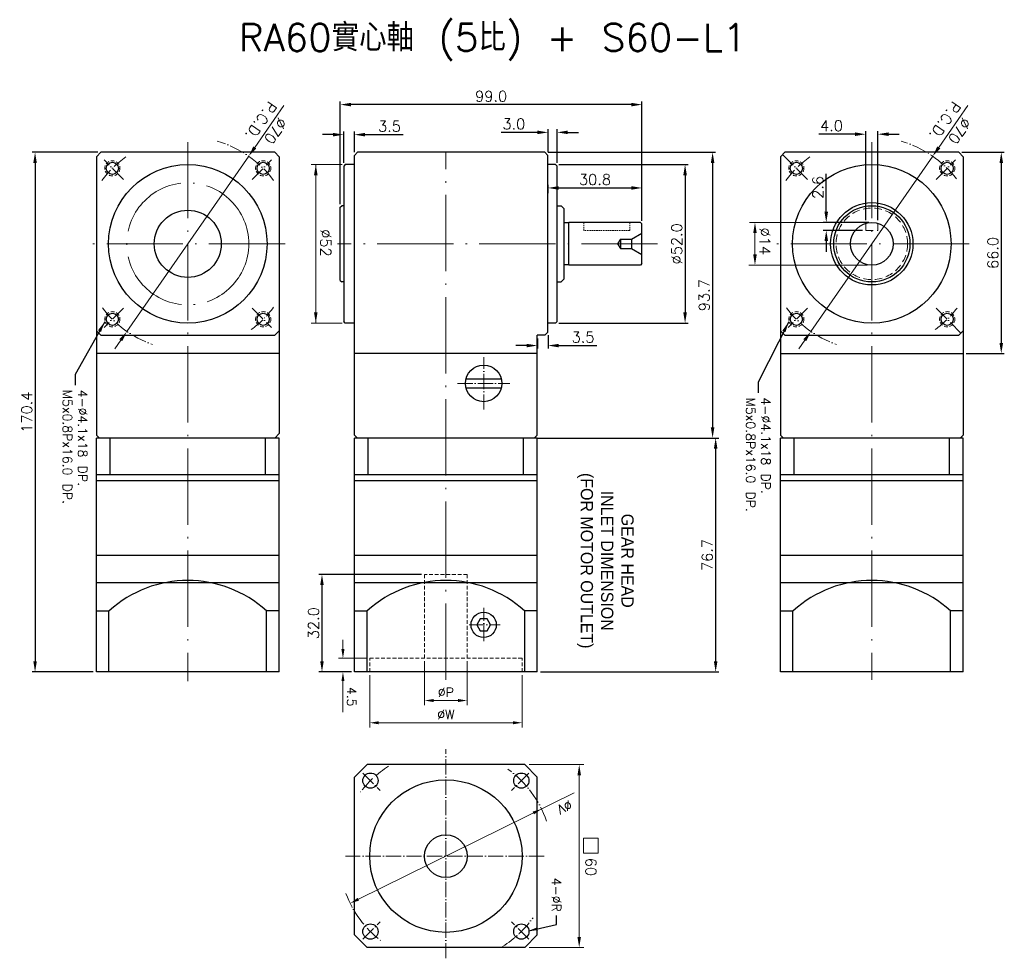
# Model space of a CAD drawing. Extents: x -144 to 2210, y -153 to 993.
# Tile 2 of 9: x 475 to 798, y 466 to 774. Entities that reach past the tile are written whole.
import ezdxf

# ---------------------------------------------------------------- set-up
doc = ezdxf.new("R2010")
doc.units = 0
doc.header["$LTSCALE"] = 10
doc.header["$MEASUREMENT"] = 0
doc.header["$PDMODE"] = 3
doc.header["$PDSIZE"] = 6
doc.linetypes.add('CEN', pattern=[0.67, 0.5, -0.08, 0.01, -0.08])
doc.linetypes.add('HIDDEN', pattern=[0.375, 0.25, -0.125])
doc.layers.get('0').update_dxf_attribs({"linetype": 'CONTINUOUS'})
doc.layers.get('DEFPOINTS').update_dxf_attribs({"linetype": 'CONTINUOUS'})
for name, color, linetype, lineweight in [('CEN', 6, 'CEN', 15), ('DASH', 2, 'HIDDEN', 15), ('DIM', 4, 'CONTINUOUS', 15)]:
    doc.layers.add(name, color=color, linetype=linetype, lineweight=lineweight)
doc.styles.get("Standard").update_dxf_attribs({"font": 'TXT.shx', "bigfont": 'chineset.shx'})
doc.dimstyles.get("Standard").update_dxf_attribs({"dimtxt": 3.5, "dimasz": 3.5, "dimexe": 1, "dimexo": 1, "dimgap": 1, "dimtad": 1, "dimdec": 1, "dimzin": 0, "dimdsep": 46, "dimtxsty": 'Standard', "dimcen": 0, "dimadec": 0, "dimazin": 0, "dimtfac": 1, "dimtdec": 1, "dimtofl": 0, "dimtmove": 0, "dimatfit": 3, "dimfxl": 0, "dimtolj": 1, "dimtzin": 0, "dimarcsym": 0})

# ---------------------------------------------------------------- blocks, each defined once
blk = doc.blocks.new('*D186')
at = {"layer": 'DEFPOINTS', "color": 0}
for p in [(650.8, 726.19), (650.8, 674.19), (693.27, 674.19)]:
    blk.add_point(p, dxfattribs=at)
at = {"layer": 'DIM', "color": 0, "lineweight": -2}
for p, q in [((651.8, 726.19), (694.27, 726.19)), ((693.27, 722.69), (693.27, 677.69)), ((651.8, 674.19), (694.27, 674.19))]:
    blk.add_line(p, q, dxfattribs=at)
at = {"layer": 'DIM', "color": 0}
for points in [[(692.68, 722.69), (693.85, 722.69), (693.27, 726.19)], [(692.68, 677.69), (693.85, 677.69), (693.27, 674.19)]]:
    blk.add_solid(points, dxfattribs=at)
at = {"layer": 'DIM', "color": 0, "insert": (690.52, 700.18), "char_height": 3.5, "attachment_point": 5, "rotation": 90}
blk.add_mtext('\\A1;%%c52.0', dxfattribs=at)
blk = doc.blocks.new('*D187')
at = {"layer": 'DEFPOINTS', "color": 0}
for p in [(756.52, 736.13), (752.52, 706.9), (756.52, 706.9)]:
    blk.add_point(p, dxfattribs=at)
at = {"layer": 'DIM', "color": 0, "lineweight": -2}
for p, q in [((752.52, 707.9), (752.52, 737.13)), ((756.52, 707.9), (756.52, 737.13)), ((749.02, 736.13), (737.1, 736.13)), ((760.02, 736.13), (763.52, 736.13))]:
    blk.add_line(p, q, dxfattribs=at)
at = {"layer": 'DIM', "color": 0}
for points in [[(749.02, 736.72), (749.02, 735.55), (752.52, 736.13)], [(760.02, 736.72), (760.02, 735.55), (756.52, 736.13)]]:
    blk.add_solid(points, dxfattribs=at)
at = {"layer": 'DIM', "color": 0, "insert": (741.31, 738.88), "char_height": 3.5, "attachment_point": 5}
blk.add_mtext('\\A1;4.0', dxfattribs=at)
blk = doc.blocks.new('*D177')
at = {"layer": 'DEFPOINTS', "color": 0}
for p in [(580.16, 745.83), (580.16, 712.19), (679.12, 706.69)]:
    blk.add_point(p, dxfattribs=at)
at = {"layer": 'DIM', "color": 0, "lineweight": -2}
for p, q in [((580.16, 713.19), (580.16, 746.83)), ((679.12, 707.69), (679.12, 746.83)), ((675.62, 745.83), (583.66, 745.83))]:
    blk.add_line(p, q, dxfattribs=at)
at = {"layer": 'DIM', "color": 0}
for points in [[(583.66, 746.42), (583.66, 745.25), (580.16, 745.83)], [(675.62, 746.42), (675.62, 745.25), (679.12, 745.83)]]:
    blk.add_solid(points, dxfattribs=at)
at = {"layer": 'DIM', "color": 0, "insert": (629.64, 748.58), "char_height": 3.5, "attachment_point": 5}
blk.add_mtext('\\A1;99.0', dxfattribs=at)
blk = doc.blocks.new('*D178')
at = {"layer": 'DEFPOINTS', "color": 0}
for p in [(584.8, 735.98), (584.8, 729.19), (581.3, 725.69)]:
    blk.add_point(p, dxfattribs=at)
at = {"layer": 'DIM', "color": 0, "lineweight": -2}
for p, q in [((581.3, 726.69), (581.3, 736.98)), ((584.8, 730.19), (584.8, 736.98)), ((577.8, 735.98), (574.3, 735.98)), ((588.3, 735.98), (600.8, 735.98))]:
    blk.add_line(p, q, dxfattribs=at)
at = {"layer": 'DIM', "color": 0}
for points in [[(577.8, 736.56), (577.8, 735.4), (581.3, 735.98)], [(588.3, 736.56), (588.3, 735.4), (584.8, 735.98)]]:
    blk.add_solid(points, dxfattribs=at)
at = {"layer": 'DIM', "color": 0, "insert": (596.3, 738.73), "char_height": 3.5, "attachment_point": 5}
blk.add_mtext('\\A1;3.5', dxfattribs=at)
blk = doc.blocks.new('*D179')
at = {"layer": 'DEFPOINTS', "color": 0}
for p in [(648.3, 736.73), (648.3, 729.19), (651.3, 725.69)]:
    blk.add_point(p, dxfattribs=at)
at = {"layer": 'DIM', "color": 0, "lineweight": -2}
for p, q in [((644.8, 736.73), (632.88, 736.73)), ((648.3, 730.19), (648.3, 737.73)), ((651.3, 726.69), (651.3, 737.73)), ((654.8, 736.73), (658.3, 736.73))]:
    blk.add_line(p, q, dxfattribs=at)
at = {"layer": 'DIM', "color": 0}
for points in [[(644.8, 737.32), (644.8, 736.15), (648.3, 736.73)], [(654.8, 737.32), (654.8, 736.15), (651.3, 736.73)]]:
    blk.add_solid(points, dxfattribs=at)
at = {"layer": 'DIM', "color": 0, "insert": (637.09, 739.48), "char_height": 3.5, "attachment_point": 5}
blk.add_mtext('\\A1;3.0', dxfattribs=at)
blk = doc.blocks.new('*D180')
at = {"layer": 'DEFPOINTS', "color": 0}
for p in [(739.58, 707.19), (752.52, 704.59), (754.52, 707.19)]:
    blk.add_point(p, dxfattribs=at)
at = {"layer": 'DIM', "color": 0, "lineweight": -2}
for p, q in [((739.58, 710.69), (739.58, 723.19)), ((753.52, 707.19), (738.58, 707.19)), ((751.52, 704.59), (738.58, 704.59)), ((739.58, 701.09), (739.58, 697.59))]:
    blk.add_line(p, q, dxfattribs=at)
at = {"layer": 'DIM', "color": 0}
for points in [[(739, 710.69), (740.17, 710.69), (739.58, 707.19)], [(739, 701.09), (740.17, 701.09), (739.58, 704.59)]]:
    blk.add_solid(points, dxfattribs=at)
at = {"layer": 'DIM', "color": 0, "insert": (736.83, 718.69), "char_height": 3.5, "attachment_point": 5, "rotation": 90}
blk.add_mtext('\\A1;2.6', dxfattribs=at)
blk = doc.blocks.new('*D181')
at = {"layer": 'DEFPOINTS', "color": 0}
for p in [(644.8, 670.19), (648.3, 671.19), (648.3, 666.82)]:
    blk.add_point(p, dxfattribs=at)
at = {"layer": 'DIM', "color": 0, "lineweight": -2}
for p, q in [((644.8, 669.19), (644.8, 665.82)), ((648.3, 670.19), (648.3, 665.82)), ((641.3, 666.82), (637.8, 666.82)), ((651.8, 666.82), (664.3, 666.82))]:
    blk.add_line(p, q, dxfattribs=at)
at = {"layer": 'DIM', "color": 0}
for points in [[(641.3, 667.4), (641.3, 666.24), (644.8, 666.82)], [(651.8, 667.4), (651.8, 666.24), (648.3, 666.82)]]:
    blk.add_solid(points, dxfattribs=at)
at = {"layer": 'DIM', "color": 0, "insert": (659.8, 669.57), "char_height": 3.5, "attachment_point": 5}
blk.add_mtext('\\A1;3.5', dxfattribs=at)
blk = doc.blocks.new('*D182')
at = {"layer": 'DEFPOINTS', "color": 0}
for p in [(783.02, 730.19), (784.52, 664.19), (796.99, 664.19)]:
    blk.add_point(p, dxfattribs=at)
at = {"layer": 'DIM', "color": 0, "lineweight": -2}
for p, q in [((784.02, 730.19), (797.99, 730.19)), ((796.99, 726.69), (796.99, 667.69)), ((785.52, 664.19), (797.99, 664.19))]:
    blk.add_line(p, q, dxfattribs=at)
at = {"layer": 'DIM', "color": 0}
for points in [[(796.41, 726.69), (797.58, 726.69), (796.99, 730.19)], [(796.41, 667.69), (797.58, 667.69), (796.99, 664.19)]]:
    blk.add_solid(points, dxfattribs=at)
at = {"layer": 'DIM', "color": 0, "insert": (794.24, 697.19), "char_height": 3.5, "attachment_point": 5, "rotation": 90}
blk.add_mtext('\\A1;66.0', dxfattribs=at)
blk = doc.blocks.new('*D183')
at = {"layer": 'DEFPOINTS', "color": 0}
for p in [(679.12, 718.51), (648.3, 715.84), (679.12, 706.69)]:
    blk.add_point(p, dxfattribs=at)
at = {"layer": 'DIM', "color": 0, "lineweight": -2}
for p, q in [((648.3, 716.84), (648.3, 719.51)), ((651.8, 718.51), (675.62, 718.51)), ((679.12, 707.69), (679.12, 719.51))]:
    blk.add_line(p, q, dxfattribs=at)
at = {"layer": 'DIM', "color": 0}
for points in [[(651.8, 719.09), (651.8, 717.92), (648.3, 718.51)], [(675.62, 719.09), (675.62, 717.92), (679.12, 718.51)]]:
    blk.add_solid(points, dxfattribs=at)
at = {"layer": 'DIM', "color": 0, "insert": (663.71, 721.26), "char_height": 3.5, "attachment_point": 5}
blk.add_mtext('\\A1;30.8', dxfattribs=at)
blk = doc.blocks.new('*D184')
at = {"layer": 'DEFPOINTS', "color": 0}
for p in [(607.8, 591.79), (574.15, 559.79), (584.8, 559.79)]:
    blk.add_point(p, dxfattribs=at)
at = {"layer": 'DIM', "color": 0, "lineweight": -2}
for p, q in [((606.8, 591.79), (573.15, 591.79)), ((574.15, 588.29), (574.15, 563.29)), ((583.8, 559.79), (573.15, 559.79))]:
    blk.add_line(p, q, dxfattribs=at)
at = {"layer": 'DIM', "color": 0}
for points in [[(573.57, 588.29), (574.73, 588.29), (574.15, 591.79)], [(573.57, 563.29), (574.73, 563.29), (574.15, 559.79)]]:
    blk.add_solid(points, dxfattribs=at)
at = {"layer": 'DIM', "color": 0, "insert": (571.4, 575.79), "char_height": 3.5, "attachment_point": 5, "rotation": 90}
blk.add_mtext('\\A1;32.0', dxfattribs=at)
blk = doc.blocks.new('*D185')
at = {"layer": 'DEFPOINTS', "color": 0}
for p in [(644.8, 636.49), (644.8, 559.79), (703.3, 559.79)]:
    blk.add_point(p, dxfattribs=at)
at = {"layer": 'DIM', "color": 0, "lineweight": -2}
for p, q in [((645.8, 636.49), (704.3, 636.49)), ((703.3, 632.99), (703.3, 563.29)), ((645.8, 559.79), (704.3, 559.79))]:
    blk.add_line(p, q, dxfattribs=at)
at = {"layer": 'DIM', "color": 0}
for points in [[(702.71, 632.99), (703.88, 632.99), (703.3, 636.49)], [(702.71, 563.29), (703.88, 563.29), (703.3, 559.79)]]:
    blk.add_solid(points, dxfattribs=at)
at = {"layer": 'DIM', "color": 0, "insert": (700.55, 598.14), "char_height": 3.5, "attachment_point": 5, "rotation": 90}
blk.add_mtext('\\A1;76.7', dxfattribs=at)
blk = doc.blocks.new('*D209')
at = {"layer": 'DEFPOINTS', "color": 0}
for p in [(647.3, 730.19), (643.8, 636.49), (702.3, 636.49)]:
    blk.add_point(p, dxfattribs=at)
at = {"layer": 'DIM', "color": 0, "lineweight": -2}
for p, q in [((648.3, 730.19), (703.3, 730.19)), ((702.3, 726.69), (702.3, 639.99)), ((644.8, 636.49), (703.3, 636.49))]:
    blk.add_line(p, q, dxfattribs=at)
at = {"layer": 'DIM', "color": 0}
for points in [[(701.71, 726.69), (702.88, 726.69), (702.3, 730.19)], [(701.71, 639.99), (702.88, 639.99), (702.3, 636.49)]]:
    blk.add_solid(points, dxfattribs=at)
at = {"layer": 'DIM', "color": 0, "insert": (699.55, 683.34), "char_height": 3.5, "attachment_point": 5, "rotation": 90}
blk.add_mtext('\\A1;93.7', dxfattribs=at)
blk = doc.blocks.new('*D281')
at = {"layer": 'DEFPOINTS', "color": 0}
for p in [(501.63, 730.19), (480.03, 559.79), (500.13, 559.79)]:
    blk.add_point(p, dxfattribs=at)
at = {"layer": 'DIM', "color": 0, "lineweight": -2}
for p, q in [((500.63, 730.19), (479.03, 730.19)), ((480.03, 726.69), (480.03, 563.29)), ((499.13, 559.79), (479.03, 559.79))]:
    blk.add_line(p, q, dxfattribs=at)
at = {"layer": 'DIM', "color": 0}
for points in [[(479.45, 726.69), (480.61, 726.69), (480.03, 730.19)], [(479.45, 563.29), (480.61, 563.29), (480.03, 559.79)]]:
    blk.add_solid(points, dxfattribs=at)
at = {"layer": 'DIM', "color": 0, "insert": (477.28, 644.99), "char_height": 3.5, "attachment_point": 5, "rotation": 90}
blk.add_mtext('\\A1;170.4', dxfattribs=at)

msp = doc.modelspace()

# ---------------------------------------------------------------- linework, layer by layer
at = {"color": 3}
for p, q in [((501.63, 730.189), (500.13, 728.689)), ((558.63, 730.189), (501.63, 730.189)), ((558.63, 730.189), (560.13, 728.689)), ((584.796, 729.189), (585.796, 730.189)), ((647.296, 730.189), (585.796, 730.189)), ((647.296, 730.189), (648.296, 729.189)), ((726.02, 730.189), (724.52, 728.689)), ((783.02, 730.189), (726.02, 730.189)), ((783.02, 730.189), (784.52, 728.689)), ((500.13, 728.689), (500.13, 637.489)), ((560.13, 728.689), (560.13, 637.989)), ((584.796, 664.189), (584.796, 729.189)), ((648.296, 671.189), (648.296, 729.189)), ((724.52, 728.689), (724.52, 637.489)), ((784.52, 728.689), (784.52, 637.489)), ((581.796, 726.189), (581.296, 725.689)), ((581.296, 725.689), (581.296, 674.689)), ((584.796, 726.189), (581.796, 726.189)), ((650.796, 726.189), (648.296, 726.189)), ((651.296, 725.689), (650.796, 726.189)), ((651.296, 674.689), (651.296, 725.689)), ((581.796, 674.189), (581.296, 674.689)), ((584.796, 674.189), (581.796, 674.189)), ((650.796, 674.189), (648.296, 674.189)), ((651.296, 674.689), (650.796, 674.189)), ((501.63, 670.189), (500.13, 671.689)), ((501.63, 670.189), (558.63, 670.189)), ((560.13, 671.689), (558.63, 670.189)), ((644.796, 637.489), (644.796, 670.189)), ((647.296, 670.189), (644.796, 670.189)), ((648.296, 671.189), (647.296, 670.189)), ((726.02, 670.189), (724.52, 671.689)), ((726.02, 670.189), (783.02, 670.189)), ((784.52, 671.689), (783.02, 670.189)), ((560.13, 664.189), (500.13, 664.189)), ((644.796, 664.189), (584.796, 664.189)), ((584.796, 637.489), (584.796, 664.189)), ((724.52, 664.189), (784.52, 664.189)), ((501.13, 636.489), (500.13, 637.489)), ((560.13, 637.989), (558.63, 636.489)), ((585.796, 636.489), (584.796, 637.489)), ((644.796, 637.489), (643.796, 636.489)), ((724.52, 637.489), (725.52, 636.489)), ((783.52, 636.489), (784.52, 637.489))]:
    msp.add_line(p, q, dxfattribs=at)
for p, q in [((580.157, 712.189), (580.657, 712.689)), ((580.157, 688.189), (580.157, 712.189)), ((581.296, 712.689), (580.657, 712.689)), ((651.296, 712.689), (652.618, 712.689)), ((652.618, 712.689), (653.618, 711.689)), ((653.618, 688.689), (653.618, 711.689)), ((655.118, 707.089), (653.618, 707.089)), ((678.618, 707.189), (655.118, 707.189)), ((655.118, 693.189), (655.118, 707.189)), ((678.618, 707.189), (679.118, 706.689)), ((679.118, 700.189), (679.118, 706.689)), ((679.118, 700.189), (679.118, 706.689)), ((672.118, 701.689), (671.06, 700.189)), ((672.118, 701.689), (672.118, 698.689)), ((675.718, 701.689), (679.118, 703.652)), ((675.718, 701.689), (675.718, 698.689)), ((671.06, 700.189), (672.118, 698.689)), ((675.718, 698.689), (679.118, 696.726)), ((679.118, 693.689), (679.118, 700.189)), ((679.118, 693.689), (679.118, 700.189)), ((655.118, 693.289), (653.618, 693.289)), ((678.618, 693.189), (655.118, 693.189)), ((679.118, 693.689), (678.618, 693.189)), ((580.157, 688.189), (580.657, 687.689)), ((653.618, 688.689), (652.618, 687.689)), ((581.296, 687.689), (580.657, 687.689)), ((651.296, 687.689), (652.618, 687.689)), ((500.13, 597.989), (500.13, 636.489)), ((560.13, 636.489), (500.13, 636.489)), ((504.63, 624.489), (504.63, 636.489)), ((555.63, 624.489), (555.63, 636.489)), ((560.13, 597.989), (560.13, 636.489)), ((584.796, 597.989), (584.796, 636.489)), ((644.796, 636.489), (584.796, 636.489)), ((589.296, 624.489), (589.296, 636.489)), ((640.296, 624.489), (640.296, 636.489)), ((644.796, 597.989), (644.796, 636.489)), ((724.52, 597.989), (724.52, 636.489)), ((784.52, 636.489), (724.52, 636.489)), ((729.02, 624.489), (729.02, 636.489)), ((780.02, 624.489), (780.02, 636.489)), ((784.52, 597.989), (784.52, 636.489)), ((560.13, 624.489), (500.13, 624.489)), ((644.796, 624.489), (584.796, 624.489)), ((784.52, 624.489), (724.52, 624.489)), ((560.13, 622.489), (500.13, 622.489)), ((644.796, 622.489), (584.796, 622.489)), ((784.52, 622.489), (724.52, 622.489)), ((560.13, 597.989), (500.13, 597.989)), ((500.13, 559.789), (500.13, 597.989)), ((560.13, 559.789), (560.13, 597.989)), ((584.796, 559.789), (584.796, 597.989)), ((644.796, 597.989), (584.796, 597.989)), ((644.796, 559.789), (644.796, 597.989)), ((784.52, 597.989), (724.52, 597.989)), ((724.52, 559.789), (724.52, 597.989)), ((784.52, 559.789), (784.52, 597.989)), ((560.13, 588.989), (500.13, 588.989)), ((644.796, 588.989), (584.796, 588.989)), ((784.52, 588.989), (724.52, 588.989)), ((500.13, 579.789), (504.269, 579.789)), ((504.269, 559.789), (504.269, 579.789)), ((555.991, 559.789), (555.991, 579.789)), ((560.13, 579.789), (555.991, 579.789)), ((584.796, 579.789), (588.935, 579.789)), ((588.935, 559.789), (588.935, 579.789)), ((640.658, 559.789), (640.658, 579.789)), ((644.796, 579.789), (640.658, 579.789)), ((724.52, 579.789), (728.659, 579.789)), ((728.659, 559.789), (728.659, 579.789)), ((780.382, 559.789), (780.382, 579.789)), ((784.52, 579.789), (780.382, 579.789)), ((560.13, 559.789), (500.13, 559.789)), ((644.796, 559.789), (584.796, 559.789)), ((784.52, 559.789), (724.52, 559.789)), ((588.935, 529.412), (584.796, 525.273)), ((640.658, 529.412), (588.935, 529.412)), ((644.796, 525.273), (640.658, 529.412)), ((584.796, 473.55), (584.796, 525.273)), ((644.796, 473.55), (644.796, 525.273)), ((588.935, 469.412), (584.796, 473.55)), ((644.796, 473.55), (640.658, 469.412)), ((640.658, 469.412), (588.935, 469.412))]:
    msp.add_line(p, q)
at = {"ltscale": 0.3}
for p, q in [((672.118, 701.689), (675.718, 701.689)), ((672.118, 698.689), (675.718, 698.689))]:
    msp.add_line(p, q, dxfattribs=at)
at = {"color": 0}
for p, q in [((621.387, 655.924), (633.006, 655.924)), ((621.387, 652.924), (633.006, 652.924))]:
    msp.add_line(p, q, dxfattribs=at)
msp.add_lwpolyline([(624.965, 575.239), (626.08, 573.307), (628.312, 573.307), (629.428, 575.239), (628.312, 577.172), (626.08, 577.172)], close=True)
at = {"color": 3}
for centre, radius in [((505.381, 724.938), 2), ((554.879, 724.938), 2), ((729.772, 724.938), 2), ((779.269, 724.938), 2), ((530.13, 700.189), 26), ((754.52, 700.189), 26), ((505.381, 675.44), 2), ((554.879, 675.44), 2), ((729.772, 675.44), 2), ((779.269, 675.44), 2)]:
    msp.add_circle(centre, radius, dxfattribs=at)
for centre, radius in [((530.13, 700.189), 11), ((754.52, 700.189), 13.5), ((754.52, 700.189), 12.5), ((754.52, 700.189), 7), ((627.196, 575.239), 4.15), ((590.047, 524.161), 2.5), ((639.545, 524.161), 2.5), ((614.796, 499.412), 25), ((614.796, 499.412), 7), ((590.047, 474.663), 2.5), ((639.545, 474.663), 2.5)]:
    msp.add_circle(centre, radius)
at = {"color": 0}
msp.add_circle((627.196, 654.424), 6, dxfattribs=at)
for centre in [(530.13, 551.496), (614.796, 551.496), (754.52, 551.496)]:
    msp.add_arc(centre, 38.293, 47.63396, 132.36604)
at = {"layer": 'CEN', "color": 1, "linetype": 'CEN', "ltscale": 5}
for p, q in [((530.13, 733.574), (530.13, 556.789)), ((754.52, 733.574), (754.52, 557.205)), ((614.796, 557.205), (614.796, 730.189)), ((562.021, 700.189), (498.307, 700.189)), ((684.27, 700.189), (579.283, 700.189)), ((786.411, 700.189), (722.698, 700.189))]:
    msp.add_line(p, q, dxfattribs=at)
at = {"layer": 'CEN'}
for p, q in [((509.036, 721.283), (502.643, 727.676)), ((551.224, 721.283), (557.617, 727.676)), ((733.427, 721.283), (725.27, 729.439)), ((775.614, 721.283), (782.007, 727.676)), ((509.036, 679.095), (502.643, 672.702)), ((551.224, 679.095), (557.617, 672.702)), ((733.427, 679.095), (727.034, 672.702)), ((775.614, 679.095), (783.77, 670.939)), ((627.196, 645.824), (627.196, 663.024)), ((618.596, 654.424), (635.796, 654.424)), ((627.196, 569.88), (627.196, 580.839)), ((622.425, 575.239), (632.589, 575.239)), ((614.796, 465.903), (614.796, 534.509)), ((587.555, 526.653), (593.29, 520.918)), ((642.038, 526.653), (636.303, 520.918)), ((647.025, 499.412), (581.879, 499.412)), ((587.555, 472.171), (593.29, 477.906)), ((642.038, 472.171), (636.303, 477.906))]:
    msp.add_line(p, q, dxfattribs=at)
at = {"layer": 'CEN', "color": 1, "linetype": 'CEN', "ltscale": 5}
msp.add_circle((530.13, 700.189), 20, dxfattribs=at)
at = {"layer": 'CEN'}
for centre, start, end in [((530.13, 700.189), 36.46246, 74.00248), ((754.52, 700.189), 37.49965, 74.00248), ((530.13, 700.189), 125.43558, 143.72014), ((754.52, 700.189), 125.43558, 143.72014), ((530.13, 700.189), 216.77803, 250.6464), ((530.13, 700.189), 306.46246, 323.53754), ((754.52, 700.189), 216.77803, 250.6464), ((754.52, 700.189), 306.46246, 323.01228), ((614.796, 499.412), 122.45082, 144.17792), ((614.796, 499.412), 19.16527, 54.56688), ((614.796, 499.412), 200.54751, 232.30281), ((614.796, 499.412), 302.1149, 324.7522)]:
    msp.add_arc(centre, 35, start, end, dxfattribs=at)
at = {"layer": 'DASH', "ltscale": 0.2}
for p, q in [((660.018, 707.189), (660.018, 704.589)), ((675.118, 704.589), (660.018, 704.589)), ((675.118, 707.189), (675.118, 704.589))]:
    msp.add_line(p, q, dxfattribs=at)
at = {"layer": 'DASH', "color": 2, "linetype": 'HIDDEN'}
for p, q in [((752.52, 706.897), (752.52, 704.589)), ((752.52, 704.589), (756.52, 704.589)), ((756.52, 706.897), (756.52, 704.589))]:
    msp.add_line(p, q, dxfattribs=at)
at = {"layer": 'DASH', "ltscale": 0.5}
for p, q in [((607.796, 564.289), (607.796, 591.789)), ((621.796, 591.789), (607.796, 591.789)), ((621.796, 564.289), (621.796, 591.789)), ((639.796, 564.289), (589.796, 564.289)), ((589.796, 559.789), (589.796, 564.289)), ((639.796, 559.789), (639.796, 564.289))]:
    msp.add_line(p, q, dxfattribs=at)
for centre in [(505.381, 724.938), (554.879, 724.938), (729.772, 724.938), (779.269, 724.938), (505.381, 675.44), (554.879, 675.44), (729.772, 675.44), (779.269, 675.44)]:
    msp.add_circle(centre, 2.5, dxfattribs=at)
at = {"layer": 'DASH', "color": 2, "linetype": 'HIDDEN'}
msp.add_circle((754.52, 700.189), 11.75, dxfattribs=at)
at = {"layer": 'DIM'}
for p, q in [((561.659, 745.544), (552.106, 731.801)), ((786.049, 745.544), (776.496, 731.801)), ((510.152, 671.451), (550.108, 728.927)), ((734.543, 671.451), (774.498, 728.927)), ((580.796, 726.189), (570.619, 726.189)), ((572.119, 674.189), (572.119, 726.189)), ((651.296, 712.689), (651.296, 687.689)), ((753.02, 707.189), (714.387, 707.189)), ((716.192, 696.689), (716.192, 703.689)), ((753.02, 693.189), (714.202, 693.189)), ((580.796, 674.189), (570.619, 674.189)), ((508.155, 668.577), (506.157, 665.703)), ((732.545, 668.577), (730.547, 665.703)), ((581.029, 567.289), (581.029, 570.289)), ((588.796, 564.289), (579.529, 564.289)), ((607.796, 563.289), (607.796, 548.926)), ((621.796, 563.289), (621.796, 548.926)), ((583.796, 559.789), (579.529, 559.789)), ((581.029, 556.789), (581.029, 546.621)), ((589.796, 558.789), (589.796, 541.638)), ((639.796, 558.789), (639.796, 541.638)), ((610.796, 550.426), (618.796, 550.426)), ((592.796, 543.138), (636.796, 543.138)), ((642.158, 529.412), (660.035, 529.412)), ((658.535, 525.912), (658.535, 472.912)), ((586.091, 485.269), (656.893, 520.152)), ((642.158, 469.412), (660.035, 469.412))]:
    msp.add_line(p, q, dxfattribs=at)
msp.add_lwpolyline([(659.924, 505.259), (659.924, 500.428), (664.754, 500.428), (664.754, 505.259)], close=True, dxfattribs=at)
for points in [[(552.584, 731.468), (551.627, 732.134), (550.108, 728.927)], [(776.975, 731.468), (776.017, 732.134), (774.498, 728.927)], [(572.702, 722.689), (571.535, 722.689), (572.119, 726.189)], [(716.775, 703.689), (715.609, 703.689), (716.192, 707.189)], [(716.775, 696.689), (715.609, 696.689), (716.192, 693.189)], [(572.702, 677.689), (571.535, 677.689), (572.119, 674.189)], [(508.634, 668.244), (507.676, 668.91), (510.152, 671.451)], [(733.024, 668.244), (732.066, 668.91), (734.543, 671.451)], [(581.529, 567.289), (580.529, 567.289), (581.029, 564.289)], [(581.529, 556.789), (580.529, 556.789), (581.029, 559.789)], [(610.796, 550.926), (610.796, 549.926), (607.796, 550.426)], [(618.796, 550.926), (618.796, 549.926), (621.796, 550.426)], [(592.796, 543.638), (592.796, 542.638), (589.796, 543.138)], [(636.796, 543.638), (636.796, 542.638), (639.796, 543.138)], [(657.951, 525.912), (659.118, 525.912), (658.535, 529.412)], [(643.722, 513.106), (643.28, 514.003), (646.193, 514.88)], [(586.312, 484.821), (585.87, 485.718), (583.4, 483.944)], [(657.951, 472.912), (659.118, 472.912), (658.535, 469.412)]]:
    msp.add_solid(points, dxfattribs=at)

# ---------------------------------------------------------------- texts
msp.add_text('RA60實心軸 (5比) + S60-L1', height=9, dxfattribs=at).set_placement((546.866, 763.352))
for s, insert, char_height, attachment_point, rotation in [('∅70\\PP.C.D.', (556.543, 738.865), 3.5, 5, 235), ('∅70\\PP.C.D.', (780.933, 738.865), 3.5, 5, 235), ('%%c52', (575.369, 700.489), 3.5, 5, 270), ('%%c14', (719.442, 701.019), 3.5, 5, 270), ('4-%%c4.1x18 DP.\\PM5x0.8Px16.0 DP.', (493.153, 652.386), 3, 4, 270), ('4-%%c4.1x18 DP.\\PM5x0.8Px16.0 DP.', (717.265, 649.807), 3, 4, 270), ('\\A1;4.5', (583.876, 551.688), 3, 5, 270), ('∅V', (653.775, 515.462), 3, 5, 206), ('\\A1;60', (662.365, 495.867), 3.5, 5, 270), ('4-%%CR', (649.575, 481.176), 3, 9, 270)]:
    msp.add_mtext(s, dxfattribs=dict(at, insert=insert, char_height=char_height, attachment_point=attachment_point, rotation=rotation))
at = {"layer": 'DIM', "insert": (667.131, 596.266), "char_height": 4, "width": 68.233, "attachment_point": 5, "rotation": 270}
msp.add_mtext('{\\f新細明體|b0|i0|c136|p18;GEAR HEAD\\PINLET DIMENSION\\P(FOR MOTOR OUTLET)}', dxfattribs=at)
at = {"layer": 'DIM', "char_height": 3, "attachment_point": 5}
for s, insert in [('%%CP', (614.796, 553.126)), ('%%CW', (614.796, 545.838))]:
    msp.add_mtext(s, dxfattribs=dict(at, insert=insert))

# ---------------------------------------------------------------- dimensions: what is measured, and where the dimension line sits
at = {"layer": 'DIM'}
for base, p1, p2, picture, middle in [((580.157, 745.833), (679.118, 706.689), (580.157, 712.189), '*D177', (629.637, 748.583)), ((648.296, 736.732), (651.296, 725.689), (648.296, 729.189), '*D179', (637.088, 739.482)), ((679.118, 718.506), (648.296, 715.839), (679.118, 706.689), '*D183', (663.707, 721.256)), ((648.296, 666.821), (644.796, 670.189), (648.296, 671.189), '*D181', (659.796, 669.571))]:
    dim = msp.add_linear_dim(base=base, p1=p1, p2=p2, dimstyle='Standard', dxfattribs=at)
    dim.commit()
    dim.dimension.update_dxf_attribs({"geometry": picture, "text_midpoint": middle})
for base, p1, p2, picture, middle in [((584.796, 735.979), (581.296, 725.689), (584.796, 729.189), '*D178', (596.296, 735.979)), ((756.52, 736.135), (752.52, 706.897), (756.52, 706.897), '*D187', (741.312, 736.135))]:
    dim = msp.add_linear_dim(base=base, p1=p1, p2=p2, dimstyle='Standard', dxfattribs=at)
    dim.commit()
    dim.dimension.update_dxf_attribs({"geometry": picture, "text_midpoint": middle, "dimtype": 160})
for base, p1, p2, angle, picture, middle in [((480.03, 559.789), (501.63, 730.189), (500.13, 559.789), 90, '*D281', (477.28, 644.989)), ((702.296, 636.489), (647.296, 730.189), (643.796, 636.489), 90, '*D209', (699.546, 683.339)), ((796.992, 664.189), (783.02, 730.189), (784.52, 664.189), 90, '*D182', (794.242, 697.189)), ((739.582, 707.189), (752.52, 704.589), (754.52, 707.189), 270, '*D180', (736.832, 718.689)), ((703.296, 559.789), (644.796, 636.489), (644.796, 559.789), 90, '*D185', (700.546, 598.139)), ((574.149, 559.789), (607.796, 591.789), (584.796, 559.789), 90, '*D184', (571.399, 575.789))]:
    dim = msp.add_linear_dim(base=base, p1=p1, p2=p2, angle=angle, dimstyle='Standard', dxfattribs=at)
    dim.commit()
    dim.dimension.update_dxf_attribs({"geometry": picture, "text_midpoint": middle})
dim = msp.add_linear_dim(base=(693.266, 674.189), p1=(650.796, 726.189), p2=(650.796, 674.189), angle=270, text='%%c<>', dimstyle='Standard', dxfattribs=at)
dim.commit()
dim.dimension.update_dxf_attribs({"geometry": '*D186', "text_midpoint": (693.266, 700.177), "dimtype": 160})

# ---------------------------------------------------------------- leaders
at = {"layer": 'DIM', "annotation_type": 0, "has_hookline": 1, "horizontal_direction": (0, -1, 0)}
for points, override, hookline_direction, text_width in [([(502.871, 674.588), (493.153, 657.386), (493.153, 653.886)], {"dimtxt": 3.5, "dimasz": 3.5, "dimexe": 1.5, "dimexo": 1.5, "dimgap": 1.5, "dimtad": 0, "dimtih": 0, "dimtoh": 0, "dimdec": 3, "dimrnd": 0.005, "dimzin": 1, "dimazin": 2, "dimtdec": 3, "dimtofl": 1, "dimtmove": 1}, 0, 39), ([(727.261, 674.588), (717.265, 654.807), (717.265, 651.307)], {"dimtxt": 3.5, "dimasz": 3.5, "dimexe": 1.5, "dimexo": 1.5, "dimgap": 1.5, "dimtad": 0, "dimtih": 0, "dimtoh": 0, "dimdec": 3, "dimrnd": 0.005, "dimzin": 1, "dimazin": 2, "dimtdec": 3, "dimtofl": 1, "dimtmove": 1}, 0, 39), ([(641.961, 474.907), (651.075, 476.976), (651.075, 479.976)], {"dimtxt": 3, "dimasz": 3, "dimexe": 1.5, "dimexo": 1, "dimgap": 1.2, "dimtad": 0, "dimtih": 0, "dimtoh": 0, "dimdec": 3, "dimzin": 8, "dimaunit": 1, "dimadec": 2, "dimtdec": 3, "dimtmove": 2}, 1, 11)]:
    msp.add_leader(points, dimstyle='Standard', override=override, dxfattribs=dict(at, hookline_direction=hookline_direction, text_width=text_width))

doc.saveas('drawing.dxf')
